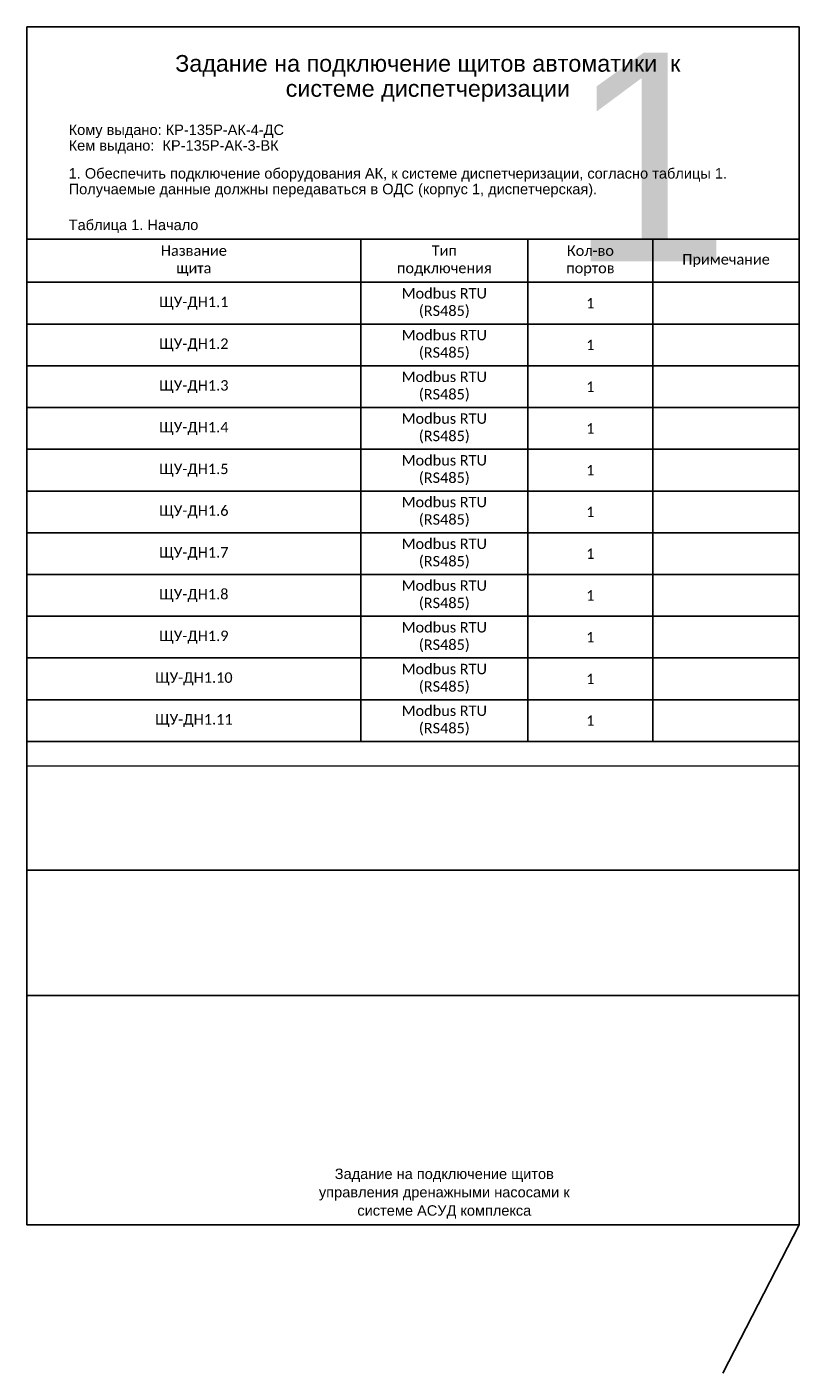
# Model space of a CAD drawing. Header units: millimetres. Extents: x 20 to 625, y -374 to 367.
# Tile 1 of 4: x 20 to 205, y -374 to -52. Entities that reach past the tile are written whole.
import ezdxf
from ezdxf.enums import TextEntityAlignment as Align

# ---------------------------------------------------------------- set-up
doc = ezdxf.new("R2010")
doc.units = ezdxf.units.MM
doc.layers.add('AE_Нумерация_листов', color=21, linetype='Continuous', lineweight=13, plot=False)
doc.layers.add('UNPLOTTED', color=2, linetype='Continuous', plot=False)
doc.layers.add('Рамка#1', color=7, linetype='Continuous')
doc.styles.add('CP.Text', font='arial.ttf')

# ---------------------------------------------------------------- blocks, each defined once
blk = doc.blocks.new('*T4')
at = {"linetype": 'ByBlock', "lineweight": -2, "transparency": 16777216}
for p, q in [((0, 0), (185, 0)), ((0, 0), (0, -120.37)), ((80, 0), (80, -120.37)), ((120, 0), (120, -120.37)), ((150, 0), (150, -60.37)), ((185, 0), (185, -60.37)), ((0, -10.37), (185, -10.37)), ((0, -20.37), (185, -20.37)), ((0, -30.37), (185, -30.37)), ((0, -40.37), (185, -40.37)), ((0, -50.37), (185, -50.37)), ((0, -60.37), (185, -60.37)), ((0, -70.37), (120, -70.37)), ((0, -80.37), (120, -80.37)), ((0, -90.37), (120, -90.37)), ((0, -100.37), (120, -100.37)), ((0, -110.37), (120, -110.37)), ((0, -120.37), (120, -120.37))]:
    blk.add_line(p, q, dxfattribs=at)
at = {"color": 0, "linetype": 'ByBlock', "lineweight": -2, "transparency": 16777216}
for p, q in [((150, -60.37), (150, -120.37)), ((185, -60.37), (185, -120.37)), ((120, -70.37), (185, -70.37)), ((120, -80.37), (185, -80.37)), ((120, -90.37), (185, -90.37)), ((120, -100.37), (185, -100.37)), ((120, -110.37), (185, -110.37)), ((120, -120.37), (185, -120.37))]:
    blk.add_line(p, q, dxfattribs=at)
at = {"color": 0, "transparency": 16777216, "char_height": 2.5, "style": 'CP.Text'}
for s, insert, width, attachment_point in [('{\\fCalibri|b0|i0|c0;Название^Jщита', (40, -5.18), 77, 5), ('{\\fCalibri|b0|i0|c0;Тип^Jподключения', (100, -5.18), 37, 5), ('{\\fCalibri|b0|i0|c0;Кол-во^Jпортов', (135, -5.18), 27, 5), ('{\\fCalibri|b0|i0|c0;Примечание', (167.5, -5.18), 32, 5), ('{\\fCalibri|b0|i0|c0|p34;Modbus RTU\\P(RS485)}', (100, -15.37), 37, 5), ('{\\fCalibri|b0|i0|c204|p34;ЩУ-ДН1.1}', (40, -15.37), 77, 5), ('{\\fCalibri|b0|i0|c0;1', (135, -15.37), 27, 5), ('{\\fCalibri|b0|i0|c0;', (167.5, -15.37), 32, 5), ('{\\fCalibri|b0|i0|c0|p34;Modbus RTU\\P(RS485)}', (100, -25.37), 37, 5), ('{\\fCalibri|b0|i0|c204|p34;ЩУ-ДН1.2}', (40, -25.37), 77, 5), ('{\\fCalibri|b0|i0|c0;1', (135, -25.37), 27, 5), ('{\\fCalibri|b0|i0|c0;', (167.5, -25.37), 32, 5), ('{\\fCalibri|b0|i0|c0|p34;Modbus RTU\\P(RS485)}', (100, -35.37), 37, 5), ('{\\fCalibri|b0|i0|c204|p34;ЩУ-ДН1.3}', (40, -35.37), 77, 5), ('{\\fCalibri|b0|i0|c0;1', (135, -35.37), 27, 5), ('{\\fCalibri|b0|i0|c0;', (167.5, -35.37), 32, 5), ('{\\fCalibri|b0|i0|c0|p34;Modbus RTU\\P(RS485)}', (100, -45.37), 37, 5), ('{\\fCalibri|b0|i0|c204|p34;ЩУ-ДН1.4}', (40, -45.37), 77, 5), ('{\\fCalibri|b0|i0|c0;1', (135, -45.37), 27, 5), ('{\\fCalibri|b0|i0|c0;', (167.5, -45.37), 32, 5), ('{\\fCalibri|b0|i0|c204|p34;ЩУ-ДН1.5}', (40, -55.37), 77, 5), ('{\\fCalibri|b0|i0|c0|p34;Modbus RTU\\P(RS485)}', (100, -55.37), 37, 5), ('{\\fCalibri|b0|i0|c0;1', (135, -55.37), 27, 5), ('{\\fCalibri|b0|i0|c0;', (167.5, -55.37), 32, 5), ('{\\fCalibri|b0|i0|c204|p34;ЩУ-ДН1.6}', (40, -65.37), 77, 5), ('{\\fCalibri|b0|i0|c0|p34;Modbus RTU\\P(RS485)}', (100, -65.37), 37, 5), ('{\\fCalibri|b0|i0|c0;1', (135, -65.37), 27, 5), ('{\\fCalibri|b0|i0|c0;', (167.5, -65.37), 32, 5), ('{\\fCalibri|b0|i0|c204|p34;ЩУ-ДН1.7}', (40, -75.37), 77, 5), ('{\\fCalibri|b0|i0|c0|p34;Modbus RTU\\P(RS485)}', (100, -75.37), 37, 5), ('{\\fCalibri|b0|i0|c0;1', (135, -75.37), 27, 5), ('{\\fCalibri|b0|i0|c0;', (167.5, -75.37), 32, 5), ('{\\fCalibri|b0|i0|c0|p34;Modbus RTU\\P(RS485)}', (100, -85.37), 37, 5), ('{\\fCalibri|b0|i0|c204|p34;ЩУ-ДН1.8}', (40, -85.37), 77, 5), ('{\\fCalibri|b0|i0|c0;1', (135, -85.37), 27, 5), ('{\\fCalibri|b0|i0|c0;', (167.5, -85.37), 32, 5), ('{\\fCalibri|b0|i0|c0|p34;Modbus RTU\\P(RS485)}', (100, -95.37), 37, 5), ('{\\fCalibri|b0|i0|c204|p34;ЩУ-ДН1.9}', (40, -95.37), 77, 5), ('{\\fCalibri|b0|i0|c0;1', (135, -95.37), 27, 5), ('{\\fCalibri|b0|i0|c0;', (167.5, -95.37), 32, 5), ('{\\fCalibri|b0|i0|c0|p34;Modbus RTU\\P(RS485)}', (100, -105.37), 37, 5), ('{\\fCalibri|b0|i0|c204|p34;ЩУ-ДН1.10}', (40, -105.37), 77, 5), ('{\\fCalibri|b0|i0|c0;1', (135, -105.37), 27, 5), ('{\\fCalibri|b0|i0|c0;', (167.5, -105.37), 32, 5), ('{\\fCalibri|b0|i0|c0|p34;Modbus RTU\\P(RS485)}', (100, -115.37), 37, 5), ('{\\fCalibri|b0|i0|c0;', (167.5, -110.87), 32, 2), ('{\\fCalibri|b0|i0|c204|p34;ЩУ-ДН1.1\\fCalibri|b0|i0|c0|p34;1}', (40, -115.37), 77, 5), ('{\\fCalibri|b0|i0|c0;1', (135, -115.37), 27, 5)]:
    blk.add_mtext(s, dxfattribs=dict(at, insert=insert, width=width, attachment_point=attachment_point))
blk = doc.blocks.new('*U9')
at = {"layer": 'UNPLOTTED'}
blk.add_line((0, 85), (-185, 85), dxfattribs=at)
for points in [[(-185, 287), (0, 287), (0, 0), (-185, 0)], [(-185, 55), (0, 55), (0, 0), (-185, 0)]]:
    blk.add_lwpolyline(points, close=True, dxfattribs=at)

msp = doc.modelspace()

# ---------------------------------------------------------------- linework, layer by layer
at = {"layer": 'AE_Нумерация_листов'}
msp.add_lwpolyline([(20, -228.92), (205, -228.92), (205, -338.92), (20, -338.92)], close=True, dxfattribs=at)
at = {"layer": 'UNPLOTTED'}
msp.add_line((205, -338.92), (186.74, -374.41), dxfattribs=at)

# ---------------------------------------------------------------- block references
msp.add_blockref('*T4', (20, -102.73))
msp.add_blockref('*U9', (205, -338.92), dxfattribs=at)

# ---------------------------------------------------------------- texts
at = {"line_spacing_factor": 0.9, "style": 'CP.Text'}
for s, width, insert, char_height, attachment_point in [('Задание на подключение щитов автоматики  к системе диспетчеризации', 140.1765, (116.05, -64.26), 4, 5), ('^IКому выдано: КР-135Р-АК-4-ДС\\P^IКем выдано:  КР-135Р-АК-3-ВК', 185, (20, -78.8), 2.5, 4), ('^I1. Обеспечить подключение оборудования АК, к системе диспетчеризации, согласно таблицы 1. ^I^I^IПолучаемые данные должны передаваться в ОДС (корпус 1, диспетчерская).', 185, (20, -89.26), 2.5, 4), ('^IТаблица 1. Начало', 185, (20, -99.71), 2.5, 4)]:
    msp.add_mtext_dynamic_manual_height_columns(s, width=width, gutter_width=180.21, heights=[0], dxfattribs=dict(at, insert=insert, char_height=char_height, attachment_point=attachment_point))
at = {"layer": 'AE_Нумерация_листов', "style": 'CP.Text'}
msp.add_text('1', height=50, dxfattribs=at).set_placement((188.59, -108.05), align=Align.RIGHT)
at = {"layer": 'Рамка#1', "color": 7, "linetype": 'Continuous', "insert": (120, -331.43), "char_height": 2.5, "width": 70, "attachment_point": 5, "line_spacing_factor": 1.052887, "style": 'CP.Text'}
msp.add_mtext('{\\C0;Задание на подключение щитов управления дренажными насосами к системе АСУД комплекса}', dxfattribs=at)

doc.saveas('drawing.dxf')
